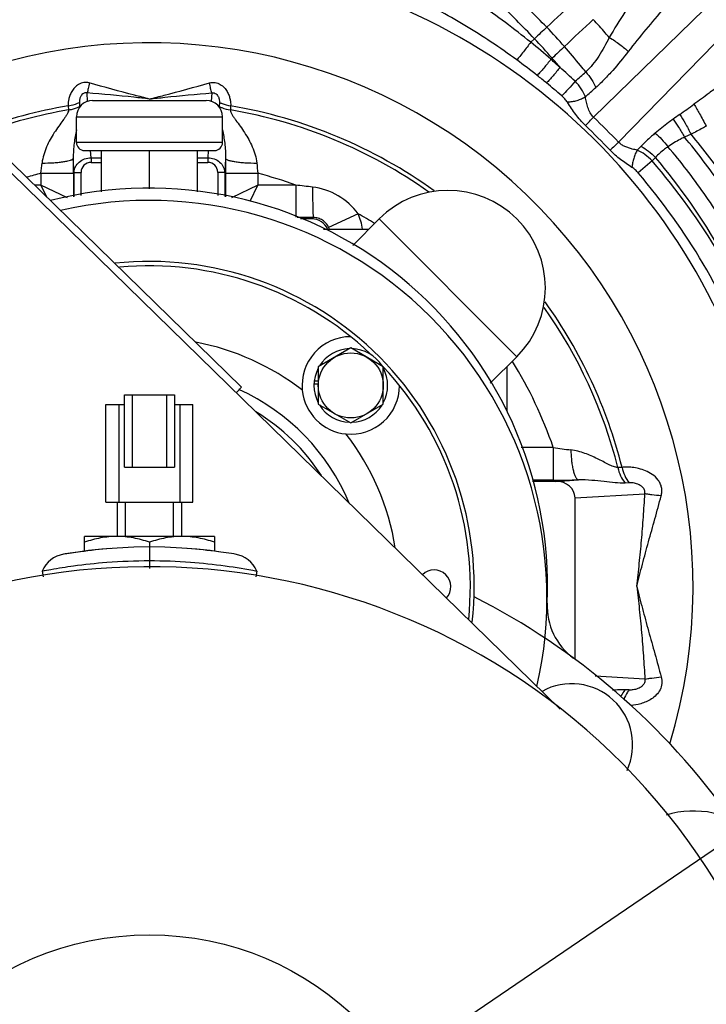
# Model space of a CAD drawing. Header units: inches. Extents: x 0 to 34, y 0 to 22.
# Tile 105 of 164: x 24.1 to 25.5, y 4.4 to 6.3. Entities that reach past the tile are written whole.
import ezdxf

# ---------------------------------------------------------------- set-up
doc = ezdxf.new("R2010")
doc.units = ezdxf.units.IN
doc.header["$LTSCALE"] = 1.87
doc.header["$MEASUREMENT"] = 0
doc.layers.get('0').update_dxf_attribs({"linetype": 'CONTINUOUS'})
doc.layers.add('3_ALL_AXES', color=7, linetype='CONTINUOUS')
doc.layers.add('7_ALL_FEATURES', color=7, linetype='CONTINUOUS')
doc.styles.get("Standard").update_dxf_attribs({"font": 'txt', "width": 0.8})
doc.dimstyles.new('DIMSTYLE_1', dxfattribs={"dimtxt": 0.14, "dimasz": 0.156, "dimexe": 0.125, "dimexo": 0.0625, "dimgap": 0.07, "dimtad": 0, "dimtih": 1, "dimtoh": 1, "dimlfac": 4, "dimzin": 4, "dimdsep": 46, "dimtxsty": 'Standard', "dimblk": '_FILLED', "dimblk1": '_FILLED', "dimblk2": '_FILLED', "dimcen": 0.09, "dimadec": 0, "dimazin": 0, "dimtp": 0.001, "dimtm": 0.001, "dimtfac": 1, "dimtofl": 0, "dimtmove": 0, "dimatfit": 3, "dimldrblk": '_FILLED', "dimfxl": 0, "dimtolj": 1, "dimtzin": 4, "dimarcsym": 0})

# ---------------------------------------------------------------- blocks, each defined once
blk = doc.blocks.new('_FILLED')
at = {"color": 0, "linetype": 'ByBlock'}
blk.add_solid([(0, 0), (-1, 0.2), (-1, -0.2)], dxfattribs=at)
blk = doc.blocks.new('*D11')
at = {"color": 6, "linetype": 'Continuous'}
for p, q in [((27.6711, 4.3462), (27.6711, 4.6587)), ((24.9204, 4.3462), (27.7961, 4.3462)), ((24.9204, 3.6287), (27.7961, 3.6287)), ((27.6711, 3.6287), (27.6711, 3.3162))]:
    blk.add_line(p, q, dxfattribs=at)
at = {"color": 6, "linetype": 'Continuous', "xscale": 0.156, "yscale": 0.156, "zscale": 0.156}
for p, rotation in [((27.6711, 4.3462), 270), ((27.6711, 3.6287), 90)]:
    blk.add_blockref('_FILLED', p, dxfattribs=dict(at, rotation=rotation))
at = {"color": 6, "linetype": 'Continuous', "insert": (27.5591, 4.0575), "char_height": 0.14, "width": 0.672, "attachment_point": 2, "line_spacing_factor": 0.9}
blk.add_mtext('2.87\\P[72,9]', dxfattribs=at)
blk = doc.blocks.new('*D12')
at = {"color": 6, "linetype": 'Continuous'}
for p, q in [((26.6704, 4.3462), (26.6704, 4.8995)), ((26.6704, 4.8995), (26.7804, 4.8995)), ((24.9204, 4.3462), (26.7954, 4.3462)), ((24.9317, 3.9875), (26.7954, 3.9875)), ((26.6704, 3.9875), (26.6704, 3.675))]:
    blk.add_line(p, q, dxfattribs=at)
at = {"color": 6, "linetype": 'Continuous', "xscale": 0.156, "yscale": 0.156, "zscale": 0.156}
for p, rotation in [((26.6704, 4.3462), 270), ((26.6704, 3.9875), 90)]:
    blk.add_blockref('_FILLED', p, dxfattribs=dict(at, rotation=rotation))
at = {"color": 6, "linetype": 'Continuous', "insert": (26.8504, 4.9695), "char_height": 0.14, "width": 0.672, "attachment_point": 1, "line_spacing_factor": 0.9}
blk.add_mtext('1.44\\P[36,4]', dxfattribs=at)
blk = doc.blocks.new('*D16')
at = {"color": 2, "linetype": 'Continuous'}
for p, q in [((22.4309, 6.9843), (25.7027, 9.2101)), ((25.5993, 9.1398), (26.5115, 7.799)), ((27.6142, 6.1782), (26.8449, 7.309)), ((24.4458, 4.0226), (27.7176, 6.2485))]:
    blk.add_line(p, q, dxfattribs=at)
at = {"color": 2, "linetype": 'Continuous', "xscale": 0.156, "yscale": 0.156, "zscale": 0.156}
for p, rotation in [((25.5993, 9.1398), 124.2289551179), ((27.6142, 6.1782), 304.2289551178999)]:
    blk.add_blockref('_FILLED', p, dxfattribs=dict(at, rotation=rotation))
at = {"color": 2, "linetype": 'Continuous', "insert": (26.4948, 7.729), "char_height": 0.14, "width": 0.784, "attachment_point": 2, "line_spacing_factor": 0.9}
blk.add_mtext('14.33\\P[363,9]', dxfattribs=at)

msp = doc.modelspace()

# ---------------------------------------------------------------- linework, layer by layer
at = {"color": 7, "linetype": 'Continuous'}
for p, q in [((25.249, 6.1351), (25.5197, 6.3992)), ((25.297, 6.0871), (25.5612, 6.3578)), ((25.1279, 6.2794), (25.1352, 6.2862)), ((25.1668, 6.2465), (25.1692, 6.2487)), ((24.2752, 6.1656), (24.2742, 6.1819)), ((24.5141, 6.1819), (24.5131, 6.1656)), ((24.2593, 6.1636), (24.2598, 6.1558)), ((24.529, 6.1636), (24.5285, 6.1558)), ((24.2379, 6.157), (24.2384, 6.1492)), ((24.5504, 6.157), (24.5499, 6.1492)), ((25.4365, 6.1024), (25.4239, 6.0966)), ((24.2818, 6.0571), (24.281, 6.071)), ((24.5074, 6.071), (24.5065, 6.0571)), ((25.333, 6.0717), (25.3405, 6.0793)), ((24.2493, 6.029), (24.2477, 6.0558)), ((24.2818, 6.0571), (24.3017, 6.0571)), ((24.2818, 6.0571), (24.2818, 6.0481)), ((24.2818, 6.0481), (24.3017, 6.0481)), ((24.4867, 6.0571), (24.5065, 6.0571)), ((24.4867, 6.0481), (24.5065, 6.0481)), ((24.5065, 6.0571), (24.5065, 6.0481)), ((24.5406, 6.0558), (24.539, 6.029)), ((25.3614, 6.051), (25.3348, 6.0278)), ((25.3679, 6.0577), (25.3614, 6.051)), ((24.1853, 6.0271), (24.2478, 6.0271)), ((24.1853, 6.0271), (24.1853, 6.0043)), ((24.2478, 6.0271), (24.2478, 5.982)), ((24.2493, 6.029), (24.2626, 6.029)), ((24.2493, 5.9823), (24.2493, 6.029)), ((24.2626, 5.9846), (24.2626, 6.029)), ((24.539, 6.029), (24.5257, 6.029)), ((24.5257, 6.029), (24.5257, 5.9846)), ((24.539, 6.029), (24.539, 5.9823)), ((24.5406, 6.0271), (24.603, 6.0271)), ((24.5406, 6.0271), (24.5406, 5.982)), ((24.603, 6.0271), (24.603, 6.0043)), ((24.1853, 6.0043), (24.1733, 6.0043)), ((24.2363, 5.9798), (24.1853, 6.0043)), ((24.1853, 6.0043), (24.196, 5.9821)), ((24.603, 6.0043), (24.552, 5.9798)), ((24.5883, 5.9736), (24.603, 6.0043)), ((24.6758, 6.0043), (24.603, 6.0043)), ((24.6758, 6.0043), (24.6758, 5.9427)), ((24.7958, 5.9493), (24.7391, 5.9231)), ((24.7096, 5.9419), (24.6782, 5.9419)), ((24.7072, 5.9394), (24.6851, 5.9394)), ((24.7096, 5.9419), (24.7072, 5.9394)), ((24.7294, 5.9197), (24.8165, 5.9197)), ((25.0817, 5.6546), (25.0817, 5.5693)), ((25.1714, 5.4993), (25.1098, 5.4993)), ((25.1714, 5.4993), (25.1714, 5.4369)), ((25.3037, 5.4613), (25.2957, 5.4609)), ((25.1714, 5.4369), (25.1311, 5.4369)), ((25.1764, 5.4344), (25.1317, 5.4344)), ((25.1764, 5.4344), (25.2198, 5.4371)), ((25.3175, 5.4316), (25.3096, 5.4312)), ((25.2133, 5.4025), (25.3476, 5.4106)), ((25.2133, 5.0917), (25.2133, 5.4025)), ((25.3476, 5.0539), (25.2522, 5.0596)), ((25.3175, 5.0329), (25.3096, 5.0333))]:
    msp.add_line(p, q, dxfattribs=at)
for centre, radius, start, end in [((24.3942, 5.2322), 1.2136, 338.2464, 116.5087), ((43.3841, -13.4051), 26.8472, 132.59287, 132.75396), ((48.8801, -18.8384), 34.5192, 133.20391, 133.33041), ((32.1042, -1.2053), 10.2318, 132.74992, 132.93058), ((24.4487, 5.6207), 0.9884, 41.1531, 44.0698), ((24.3942, 5.2322), 1.0462, 343.1769, 113.2357), ((24.3583, 5.3305), 1.2218, 48.5673, 50.9599), ((24.4288, 5.6114), 0.9769, 40.7199, 43.6898), ((34.3145, -3.3993), 13.2936, 133.32741, 133.46802), ((24.371, 5.2459), 1.2377, 51.5622, 53.8506), ((24.1878, 5.1353), 1.481, 47.7054, 48.6159), ((23.9885, 5.2321), 1.558, 39.8649, 40.7288), ((24.2871, 5.1398), 1.373, 50.611, 51.5709), ((24.2682, 5.1929), 1.3844, 46.9309, 48.5642), ((22.0029, 9.8327), 4.845, 311.5048, 311.826), ((24.3374, 5.201), 1.2938, 48.9119, 50.6144), ((21.1517, 10.7108), 6.1025, 311.97491, 312.23301), ((24.0271, 8.1287), 2.4245, 304.9138, 305.7069), ((24.3942, 5.2322), 0.9379, 99.5877, 110.5074), ((24.3942, 5.2322), 0.9301, 99.6404, 110.285), ((24.2067, 6.1527), 0.0531, 2.0059, 3.324), ((24.5811, 6.1527), 0.0527, 176.6624, 177.9944), ((24.3942, 5.2322), 0.9301, 54.685, 80.3596), ((24.3942, 5.2322), 0.9379, 54.2331, 80.4123), ((25.9545, 5.3681), 0.9423, 124.9433, 125.9119), ((20.4575, 10.8094), 6.6938, 315.51752, 315.70955), ((22.9449, 3.783), 3.2927, 44.4093, 45.5907), ((24.0427, 4.8807), 1.7179, 43.8757, 46.1243), ((29.7207, 1.5516), 6.3356, 134.28502, 134.48791), ((22.7745, 6.195), 1.4208, 353.2134, 354.0119), ((18.615, 6.0272), 5.6328, 359.9986, 0.2899), ((24.2818, 6.029), 0.0192, 90, 180), ((24.5065, 6.029), 0.0192, 0, 90), ((30.1733, 6.0272), 5.6328, 179.7101, 180.0014), ((26.0138, 6.195), 1.4208, 185.9881, 186.7866), ((24.4178, 5.2329), 1.2489, 20.598, 40.9249), ((24.3942, 5.2322), 0.8219, 104.7218, 106.7027), ((24.3942, 5.2322), 0.8219, 69.9589, 75.2782), ((24.3975, 5.2244), 1.2345, 20.6155, 40.6007), ((24.2678, 2.3547), 3.6724, 83.1148, 83.6217), ((24.3942, 5.2322), 0.8219, 58.2028, 60.7485), ((24.7096, 5.9094), 0.095, 6.2604, 24.8427), ((24.7097, 5.9095), 0.0324, 20.9958, 24.7537), ((24.7096, 5.9095), 0.0325, 18.4799, 20.9974), ((24.3942, 5.2325), 0.625, 353.6453, 96.0613), ((24.3942, 5.2322), 0.9379, 14.1392, 35.7001), ((24.3942, 5.2322), 0.9301, 14.2341, 35.2308), ((24.3942, 5.2322), 0.8219, 18.9646, 31.7991), ((25.376, 6.901), 1.4165, 261.6968, 263.076), ((25.172, 11.143), 5.7061, 269.9936, 270.4793), ((25.2067, 4.9275), 0.1175, 335.1087, 119.0017), ((25.4417, 4.6125), 0.1875, 354.0319, 106.536)]:
    msp.add_arc(centre, radius, start, end, dxfattribs=at)
for centre, major_axis, ratio, start_param, end_param in [((24.7071, 5.9069), (-0.023, -0.023), 0.998783, 2.760719, 3.926382), ((25.1757, 5.4019), (0.0375, 0.0023), 0.865603, -0.052301, 1.501043)]:
    msp.add_ellipse(centre, major_axis=major_axis, ratio=ratio, start_param=start_param, end_param=end_param, dxfattribs=at)
for points, knots in [([(25.1352, 6.2862), (25.1122, 6.3103), (25.0642, 6.3583), (24.9888, 6.4291), (24.9095, 6.5001), (24.7992, 6.596), (24.6583, 6.7158), (24.492, 6.8627), (24.3363, 7.0157), (24.2212, 7.1519), (24.1433, 7.2663), (24.0934, 7.3538), (24.0525, 7.4439), (24.0316, 7.5058), (24.0229, 7.5371)], [0, 0, 0, 0, 0.058947, 0.120056, 0.182986, 0.247342, 0.378609, 0.51042, 0.639785, 0.764662, 0.825196, 0.884489, 0.942669, 1, 1, 1, 1]), ([(25.1588, 6.3081), (25.1359, 6.3319), (25.0881, 6.3791), (25.013, 6.4488), (24.9342, 6.5187), (24.8247, 6.6128), (24.685, 6.7306), (24.5203, 6.8748), (24.3661, 7.025), (24.2519, 7.1587), (24.1745, 7.2709), (24.1249, 7.3568), (24.0841, 7.4451), (24.0631, 7.5059), (24.0544, 7.5366)], [0, 0, 0, 0, 0.059212, 0.12053, 0.183618, 0.24809, 0.37948, 0.511305, 0.640601, 0.765321, 0.825734, 0.884876, 0.942874, 1, 1, 1, 1]), ([(25.4106, 6.4744), (25.3984, 6.4597), (25.3746, 6.43), (25.3406, 6.3842), (25.3085, 6.3373), (25.2886, 6.305), (25.2792, 6.2886)], [0, 0, 0, 0, 0.251162, 0.50139, 0.750897, 1, 1, 1, 1]), ([(25.4568, 6.4267), (25.4323, 6.3999), (25.3962, 6.3593), (25.3494, 6.304), (25.3268, 6.2758), (25.3157, 6.2616)], [0, 0, 0, 0, 0.501215, 0.750795, 1, 1, 1, 1]), ([(25.1279, 6.2794), (25.1119, 6.2924), (25.0795, 6.3176), (25.0295, 6.3533), (24.9867, 6.381), (24.9517, 6.4013), (24.9339, 6.4106), (24.9249, 6.4149)], [0, 0, 0, 0, 0.252145, 0.503674, 0.753783, 0.877709, 1, 1, 1, 1]), ([(25.1011, 6.2454), (25.085, 6.2571), (25.0522, 6.28), (25.0016, 6.3121), (24.9583, 6.3367), (24.9229, 6.3549), (24.9049, 6.3634), (24.8959, 6.3674)], [0, 0, 0, 0, 0.250597, 0.501015, 0.751036, 0.875745, 1, 1, 1, 1]), ([(25.2792, 6.2886), (25.2766, 6.2915), (25.2665, 6.3032), (25.2562, 6.3147), (25.2484, 6.3233)], [0, 0, 0, 0, 0.249487, 1, 1, 1, 1]), ([(25.1279, 6.2794), (25.1234, 6.2731), (25.1165, 6.264), (25.1075, 6.2527), (25.1031, 6.2476), (25.1011, 6.2454)], [0, 0, 0, 0, 0.533867, 0.793335, 1, 1, 1, 1]), ([(25.2792, 6.2886), (25.2761, 6.2824), (25.2698, 6.2701), (25.2593, 6.2525), (25.2476, 6.2363), (25.2386, 6.2267), (25.2339, 6.2223)], [0, 0, 0, 0, 0.258047, 0.511705, 0.75954, 1, 1, 1, 1]), ([(25.2792, 6.2886), (25.2862, 6.2843), (25.2961, 6.2778), (25.308, 6.2685), (25.3133, 6.2639), (25.3157, 6.2616)], [0, 0, 0, 0, 0.538428, 0.783528, 1, 1, 1, 1]), ([(25.2339, 6.2223), (25.2306, 6.2264), (25.2172, 6.2429), (25.2034, 6.2591), (25.1929, 6.2711)], [0, 0, 0, 0, 0.249509, 1, 1, 1, 1]), ([(25.3157, 6.2616), (25.306, 6.2492), (25.2913, 6.2309), (25.2702, 6.2082), (25.2591, 6.1975), (25.2535, 6.1924)], [0, 0, 0, 0, 0.506856, 0.75534, 1, 1, 1, 1]), ([(25.1668, 6.2465), (25.1624, 6.2408), (25.1556, 6.2325), (25.1467, 6.2222), (25.1424, 6.2175), (25.1405, 6.2154)], [0, 0, 0, 0, 0.529901, 0.787758, 1, 1, 1, 1]), ([(25.1844, 6.2308), (25.18, 6.2254), (25.1733, 6.2175), (25.1645, 6.2076), (25.1603, 6.203), (25.1584, 6.201)], [0, 0, 0, 0, 0.528541, 0.785762, 1, 1, 1, 1]), ([(25.2339, 6.2223), (25.2379, 6.2177), (25.2452, 6.2081), (25.2511, 6.1977), (25.2535, 6.1924)], [0, 0, 0, 0, 0.515478, 1, 1, 1, 1]), ([(24.2784, 6.2011), (24.275, 6.202), (24.2677, 6.2026), (24.2577, 6.1989), (24.25, 6.1923), (24.2445, 6.1848), (24.2409, 6.1771), (24.2387, 6.1698), (24.2377, 6.1632), (24.2377, 6.159), (24.2379, 6.157)], [0, 0, 0, 0, 0.153558, 0.30703, 0.452401, 0.58666, 0.709069, 0.81902, 0.916022, 1, 1, 1, 1]), ([(24.2784, 6.2011), (24.2778, 6.1975), (24.2766, 6.191), (24.2751, 6.1847), (24.2742, 6.1819)], [0, 0, 0, 0, 0.558429, 1, 1, 1, 1]), ([(24.3942, 6.1701), (24.3846, 6.1725), (24.3459, 6.1824), (24.3075, 6.193), (24.2784, 6.2011)], [0, 0, 0, 0, 0.245523, 1, 1, 1, 1]), ([(24.3942, 6.1701), (24.4037, 6.1725), (24.4424, 6.1824), (24.4809, 6.193), (24.5099, 6.2011)], [0, 0, 0, 0, 0.245522, 1, 1, 1, 1]), ([(24.5099, 6.2011), (24.5133, 6.202), (24.5206, 6.2026), (24.5306, 6.1989), (24.5383, 6.1924), (24.5438, 6.1848), (24.5474, 6.1771), (24.5496, 6.1698), (24.5506, 6.1632), (24.5506, 6.159), (24.5504, 6.157)], [0, 0, 0, 0, 0.153034, 0.306167, 0.451511, 0.585963, 0.708581, 0.818726, 0.915893, 1, 1, 1, 1]), ([(24.5141, 6.1819), (24.5132, 6.1847), (24.5117, 6.191), (24.5105, 6.1975), (24.5099, 6.2011)], [0, 0, 0, 0, 0.441569, 1, 1, 1, 1]), ([(25.2136, 6.2042), (25.2092, 6.1992), (25.2007, 6.1897), (25.1919, 6.1804), (25.1877, 6.1761)], [0, 0, 0, 0, 0.525589, 1, 1, 1, 1]), ([(25.2331, 6.174), (25.2312, 6.1795), (25.2255, 6.1903), (25.2179, 6.1998), (25.2136, 6.2042)], [0, 0, 0, 0, 0.485461, 1, 1, 1, 1]), ([(24.2742, 6.1819), (24.2735, 6.1821), (24.2719, 6.1823), (24.2689, 6.1818), (24.2657, 6.1801), (24.2631, 6.1772), (24.261, 6.1735), (24.2595, 6.169), (24.2592, 6.1653), (24.2593, 6.1636)], [0, 0, 0, 0, 0.085972, 0.174464, 0.336116, 0.473987, 0.596438, 0.811803, 1, 1, 1, 1]), ([(24.3942, 6.1701), (24.3842, 6.1713), (24.3443, 6.1758), (24.3043, 6.1796), (24.2742, 6.1819)], [0, 0, 0, 0, 0.248964, 1, 1, 1, 1]), ([(24.3942, 6.1701), (24.4041, 6.1713), (24.444, 6.1758), (24.484, 6.1796), (24.5141, 6.1819)], [0, 0, 0, 0, 0.248963, 1, 1, 1, 1]), ([(24.5141, 6.1819), (24.5148, 6.1821), (24.5164, 6.1823), (24.5194, 6.1818), (24.5226, 6.1801), (24.5252, 6.1773), (24.5274, 6.1735), (24.5288, 6.169), (24.5291, 6.1653), (24.529, 6.1636)], [0, 0, 0, 0, 0.085291, 0.173652, 0.33485, 0.472961, 0.595684, 0.811475, 1, 1, 1, 1]), ([(25.4807, 6.1886), (25.4776, 6.1861), (25.4648, 6.1764), (25.4519, 6.1669), (25.4422, 6.1599)], [0, 0, 0, 0, 0.251012, 1, 1, 1, 1]), ([(24.2379, 6.157), (24.2398, 6.1573), (24.2472, 6.1586), (24.2543, 6.1611), (24.2593, 6.1636)], [0, 0, 0, 0, 0.252484, 1, 1, 1, 1]), ([(24.529, 6.1636), (24.5307, 6.1628), (24.5375, 6.1597), (24.5448, 6.1578), (24.5504, 6.157)], [0, 0, 0, 0, 0.247832, 1, 1, 1, 1]), ([(25.1987, 6.1639), (25.1972, 6.1662), (25.1938, 6.1705), (25.1898, 6.1743), (25.1877, 6.1761)], [0, 0, 0, 0, 0.496524, 1, 1, 1, 1]), ([(25.2331, 6.174), (25.2307, 6.1725), (25.2253, 6.1697), (25.2167, 6.1666), (25.2077, 6.1646), (25.2016, 6.1639), (25.1987, 6.1639)], [0, 0, 0, 0, 0.237973, 0.496153, 0.756331, 1, 1, 1, 1]), ([(25.2333, 6.1191), (25.2299, 6.1224), (25.2233, 6.1293), (25.2115, 6.144), (25.2037, 6.1559), (25.1987, 6.1639)], [0, 0, 0, 0, 0.251555, 0.502771, 1, 1, 1, 1]), ([(25.249, 6.1351), (25.2464, 6.1376), (25.242, 6.1435), (25.2379, 6.1534), (25.2351, 6.1637), (25.2338, 6.1706), (25.2331, 6.174)], [0, 0, 0, 0, 0.253424, 0.506308, 0.756652, 1, 1, 1, 1]), ([(25.4422, 6.1599), (25.4458, 6.1539), (25.4538, 6.14), (25.4616, 6.1259), (25.4659, 6.118)], [0, 0, 0, 0, 0.434973, 1, 1, 1, 1]), ([(24.2384, 6.1492), (24.2384, 6.1477), (24.2375, 6.1443), (24.235, 6.1394), (24.2316, 6.1343), (24.2264, 6.127), (24.2193, 6.1175), (24.2109, 6.1053), (24.2029, 6.0922), (24.1959, 6.0781), (24.1903, 6.0629), (24.1881, 6.0522), (24.1875, 6.0468)], [0, 0, 0, 0, 0.040276, 0.088279, 0.142027, 0.199504, 0.321518, 0.449655, 0.582165, 0.718296, 0.857694, 1, 1, 1, 1]), ([(24.2384, 6.1492), (24.2403, 6.1495), (24.2476, 6.1508), (24.2548, 6.1533), (24.2598, 6.1558)], [0, 0, 0, 0, 0.25249, 1, 1, 1, 1]), ([(24.5285, 6.1558), (24.5302, 6.1549), (24.537, 6.1519), (24.5444, 6.15), (24.5499, 6.1492)], [0, 0, 0, 0, 0.247829, 1, 1, 1, 1]), ([(24.5499, 6.1492), (24.5499, 6.1477), (24.5508, 6.1443), (24.5533, 6.1394), (24.5567, 6.1343), (24.562, 6.127), (24.5691, 6.1175), (24.5775, 6.1053), (24.5854, 6.0922), (24.5924, 6.0781), (24.598, 6.0629), (24.6002, 6.0522), (24.6008, 6.0468)], [0, 0, 0, 0, 0.04028, 0.088303, 0.142047, 0.199582, 0.321612, 0.449766, 0.582295, 0.718446, 0.8578, 1, 1, 1, 1]), ([(25.4148, 6.1405), (25.4184, 6.135), (25.4259, 6.1224), (25.4328, 6.1096), (25.4365, 6.1024)], [0, 0, 0, 0, 0.451496, 1, 1, 1, 1]), ([(25.4018, 6.1313), (25.3988, 6.1291), (25.3872, 6.1205), (25.3758, 6.1116), (25.3676, 6.1045)], [0, 0, 0, 0, 0.252874, 1, 1, 1, 1]), ([(25.4018, 6.1313), (25.4056, 6.1263), (25.4134, 6.1149), (25.4204, 6.1031), (25.4239, 6.0966)], [0, 0, 0, 0, 0.45889, 1, 1, 1, 1]), ([(24.2535, 6.111), (24.2519, 6.1024), (24.2496, 6.089), (24.2478, 6.0706), (24.2476, 6.0608), (24.2477, 6.0558)], [0, 0, 0, 0, 0.473962, 0.729173, 1, 1, 1, 1]), ([(24.5348, 6.111), (24.5364, 6.1024), (24.5387, 6.089), (24.5405, 6.0706), (24.5408, 6.0608), (24.5406, 6.0558)], [0, 0, 0, 0, 0.474, 0.729198, 1, 1, 1, 1]), ([(25.3676, 6.1045), (25.3652, 6.1025), (25.356, 6.0944), (25.347, 6.0859), (25.3405, 6.0793)], [0, 0, 0, 0, 0.252119, 1, 1, 1, 1]), ([(25.3676, 6.1045), (25.372, 6.1009), (25.3806, 6.0925), (25.3883, 6.0833), (25.392, 6.0783)], [0, 0, 0, 0, 0.474932, 1, 1, 1, 1]), ([(25.4659, 6.118), (25.4635, 6.1166), (25.4538, 6.1112), (25.4439, 6.1061), (25.4365, 6.1024)], [0, 0, 0, 0, 0.250395, 1, 1, 1, 1]), ([(25.7274, 5.2322), (25.7297, 5.3108), (25.723, 5.4291), (25.6941, 5.5835), (25.6624, 5.6967), (25.6208, 5.8062), (25.5693, 5.9112), (25.5083, 6.0107), (25.4614, 6.0727), (25.4365, 6.1024)], [0, 0, 0, 0, 0.251443, 0.376989, 0.502199, 0.627037, 0.751543, 0.87581, 1, 1, 1, 1]), ([(25.333, 6.0717), (25.3298, 6.0724), (25.3242, 6.0735), (25.3163, 6.0758), (25.3093, 6.0784), (25.3027, 6.082), (25.2988, 6.0853), (25.297, 6.0871)], [0, 0, 0, 0, 0.244825, 0.432221, 0.620997, 0.810415, 1, 1, 1, 1]), ([(25.4239, 6.0966), (25.4211, 6.0953), (25.4102, 6.0898), (25.3995, 6.0836), (25.392, 6.0783)], [0, 0, 0, 0, 0.253721, 1, 1, 1, 1]), ([(25.716, 5.2322), (25.7181, 5.3103), (25.7112, 5.428), (25.682, 5.5814), (25.6502, 5.6938), (25.6084, 5.8026), (25.5568, 5.9068), (25.4957, 6.0055), (25.4488, 6.0671), (25.4239, 6.0966)], [0, 0, 0, 0, 0.251395, 0.376906, 0.502087, 0.626915, 0.751435, 0.875742, 1, 1, 1, 1]), ([(25.3228, 6.0386), (25.3153, 6.0434), (25.3006, 6.0533), (25.2872, 6.065), (25.281, 6.0714)], [0, 0, 0, 0, 0.49802, 1, 1, 1, 1]), ([(25.333, 6.0717), (25.3316, 6.0694), (25.329, 6.0642), (25.326, 6.0559), (25.3238, 6.0473), (25.323, 6.0415), (25.3228, 6.0386)], [0, 0, 0, 0, 0.237612, 0.495177, 0.755235, 1, 1, 1, 1]), ([(25.3614, 6.051), (25.3573, 6.0555), (25.3485, 6.0634), (25.3383, 6.0695), (25.333, 6.0717)], [0, 0, 0, 0, 0.513555, 1, 1, 1, 1]), ([(25.3405, 6.0793), (25.3454, 6.0765), (25.355, 6.0698), (25.3637, 6.062), (25.3679, 6.0577)], [0, 0, 0, 0, 0.4828, 1, 1, 1, 1]), ([(25.392, 6.0783), (25.3899, 6.0767), (25.3813, 6.0704), (25.3734, 6.0634), (25.3679, 6.0577)], [0, 0, 0, 0, 0.253893, 1, 1, 1, 1]), ([(25.6845, 5.2322), (25.6862, 5.3088), (25.6787, 5.4242), (25.649, 5.5744), (25.617, 5.6845), (25.5751, 5.7909), (25.5237, 5.8928), (25.4631, 5.9893), (25.4167, 6.0495), (25.392, 6.0783)], [0, 0, 0, 0, 0.251303, 0.376733, 0.501853, 0.626659, 0.75121, 0.875605, 1, 1, 1, 1]), ([(24.1875, 6.0468), (24.1951, 6.0469), (24.2061, 6.0472), (24.2201, 6.0484), (24.229, 6.0495), (24.2364, 6.0508), (24.2414, 6.052), (24.2445, 6.0532), (24.2461, 6.054), (24.2472, 6.0548), (24.2476, 6.0554), (24.2477, 6.0558)], [0, 0, 0, 0, 0.368078, 0.534521, 0.681376, 0.803916, 0.898532, 0.934556, 0.963024, 0.98438, 1, 1, 1, 1]), ([(24.2493, 6.029), (24.2494, 6.0326), (24.2513, 6.0402), (24.2587, 6.0494), (24.2694, 6.0556), (24.2776, 6.0571), (24.2818, 6.0571)], [0, 0, 0, 0, 0.232965, 0.477108, 0.734552, 1, 1, 1, 1]), ([(24.5065, 6.0571), (24.5107, 6.0571), (24.519, 6.0556), (24.5296, 6.0494), (24.537, 6.0402), (24.5389, 6.0326), (24.539, 6.029)], [0, 0, 0, 0, 0.265448, 0.522892, 0.767035, 1, 1, 1, 1]), ([(24.5406, 6.0558), (24.5407, 6.0554), (24.5411, 6.0548), (24.5422, 6.054), (24.5438, 6.0532), (24.5469, 6.052), (24.552, 6.0508), (24.5593, 6.0495), (24.5682, 6.0484), (24.5822, 6.0472), (24.5932, 6.0469), (24.6008, 6.0468)], [0, 0, 0, 0, 0.01562, 0.036976, 0.065444, 0.101468, 0.196084, 0.318624, 0.465479, 0.631922, 1, 1, 1, 1]), ([(25.5868, 5.6723), (25.5626, 5.7425), (25.5014, 5.8787), (25.4159, 6.0012), (25.3679, 6.0577)], [0, 0, 0, 0, 0.500557, 1, 1, 1, 1]), ([(25.3348, 6.0278), (25.3331, 6.0299), (25.3293, 6.0338), (25.3251, 6.0372), (25.3228, 6.0386)], [0, 0, 0, 0, 0.502705, 1, 1, 1, 1]), ([(24.7081, 6.0006), (24.7081, 5.9968), (24.7081, 5.9894), (24.7082, 5.9786), (24.7084, 5.9688), (24.7085, 5.9612), (24.7087, 5.9559), (24.7088, 5.9525), (24.7089, 5.9495), (24.709, 5.947), (24.7092, 5.945), (24.7093, 5.9435), (24.7094, 5.9426), (24.7095, 5.9421), (24.7096, 5.9419), (24.7096, 5.9419)], [0, 0, 0, 0, 0.193306, 0.378589, 0.54857, 0.69766, 0.762787, 0.820926, 0.871605, 0.914352, 0.948747, 0.974568, 0.991662, 0.996912, 1, 1, 1, 1]), ([(24.7958, 5.9493), (24.7858, 5.9634), (24.7589, 5.9871), (24.7252, 5.9985), (24.7081, 6.0006)], [0, 0, 0, 0, 0.49976, 1, 1, 1, 1]), ([(24.7391, 5.9231), (24.7378, 5.9258), (24.7344, 5.9311), (24.7274, 5.9372), (24.7188, 5.9411), (24.7127, 5.9419), (24.7096, 5.9419)], [0, 0, 0, 0, 0.250285, 0.500546, 0.750966, 1, 1, 1, 1]), ([(25.2052, 5.4948), (25.2053, 5.4911), (25.2056, 5.4837), (25.2066, 5.4731), (25.208, 5.4634), (25.2098, 5.4548), (25.2118, 5.4478), (25.2139, 5.4429), (25.2157, 5.44), (25.2173, 5.4382), (25.2188, 5.4372), (25.2198, 5.4371)], [0, 0, 0, 0, 0.183008, 0.358584, 0.520368, 0.663656, 0.784549, 0.880452, 0.918727, 0.950861, 1, 1, 1, 1]), ([(25.2957, 5.4609), (25.2944, 5.461), (25.2915, 5.4615), (25.2854, 5.4633), (25.2773, 5.4671), (25.2671, 5.4724), (25.2561, 5.478), (25.2444, 5.4835), (25.2277, 5.4901), (25.2144, 5.4937), (25.2052, 5.4948)], [0, 0, 0, 0, 0.041469, 0.08871, 0.196573, 0.316738, 0.44458, 0.577816, 0.71524, 1, 1, 1, 1]), ([(25.2957, 5.4609), (25.2968, 5.4554), (25.3002, 5.4448), (25.3061, 5.4354), (25.3096, 5.4312)], [0, 0, 0, 0, 0.507213, 1, 1, 1, 1]), ([(25.3791, 5.4066), (25.3798, 5.4092), (25.3807, 5.4145), (25.3801, 5.4226), (25.3775, 5.4302), (25.372, 5.4393), (25.3623, 5.4481), (25.3492, 5.455), (25.3362, 5.4592), (25.324, 5.4614), (25.3133, 5.4622), (25.3066, 5.4618), (25.3037, 5.4613)], [0, 0, 0, 0, 0.073528, 0.147608, 0.221669, 0.295269, 0.438735, 0.575507, 0.702558, 0.817123, 0.916902, 1, 1, 1, 1]), ([(25.3037, 5.4613), (25.3047, 5.4559), (25.3081, 5.4453), (25.314, 5.4358), (25.3175, 5.4316)], [0, 0, 0, 0, 0.507173, 1, 1, 1, 1]), ([(25.3096, 5.4312), (25.3032, 5.4308), (25.2896, 5.4315), (25.2684, 5.4341), (25.2449, 5.4366), (25.2284, 5.4373), (25.2198, 5.4371)], [0, 0, 0, 0, 0.212763, 0.451457, 0.713252, 1, 1, 1, 1]), ([(25.3476, 5.4106), (25.3478, 5.4118), (25.3479, 5.4141), (25.3468, 5.4186), (25.3437, 5.4231), (25.339, 5.4266), (25.3343, 5.429), (25.3297, 5.4304), (25.3242, 5.4315), (25.3201, 5.4318), (25.3175, 5.4316)], [0, 0, 0, 0, 0.084562, 0.169916, 0.327572, 0.467084, 0.592528, 0.707096, 0.812636, 1, 1, 1, 1]), ([(25.3321, 5.2322), (25.3329, 5.2396), (25.3346, 5.2543), (25.3378, 5.2839), (25.3414, 5.321), (25.345, 5.3657), (25.3468, 5.3956), (25.3476, 5.4106)], [0, 0, 0, 0, 0.124149, 0.248487, 0.497971, 0.748499, 1, 1, 1, 1]), ([(25.3321, 5.2322), (25.3338, 5.2393), (25.3374, 5.2536), (25.3449, 5.2822), (25.3547, 5.3184), (25.367, 5.3622), (25.3751, 5.3917), (25.3791, 5.4066)], [0, 0, 0, 0, 0.121369, 0.243636, 0.4916, 0.743885, 1, 1, 1, 1]), ([(25.3791, 5.4066), (25.3731, 5.4071), (25.3646, 5.408), (25.3541, 5.4094), (25.3496, 5.4102), (25.3476, 5.4106)], [0, 0, 0, 0, 0.571926, 0.807384, 1, 1, 1, 1]), ([(25.3321, 5.2322), (25.3329, 5.2249), (25.3346, 5.2101), (25.337, 5.188), (25.3392, 5.1658), (25.342, 5.1361), (25.345, 5.0988), (25.3468, 5.0689), (25.3476, 5.0539)], [0, 0, 0, 0, 0.12415, 0.248487, 0.373096, 0.497971, 0.748498, 1, 1, 1, 1]), ([(25.3321, 5.2322), (25.3337, 5.2251), (25.3374, 5.2109), (25.343, 5.1895), (25.3488, 5.168), (25.3567, 5.139), (25.367, 5.1022), (25.3751, 5.0727), (25.3791, 5.0579)], [0, 0, 0, 0, 0.121374, 0.243634, 0.367056, 0.491596, 0.74388, 1, 1, 1, 1]), ([(25.3476, 5.0539), (25.3478, 5.0527), (25.3479, 5.0503), (25.3468, 5.0459), (25.3437, 5.0414), (25.339, 5.0378), (25.3342, 5.0355), (25.3297, 5.0341), (25.3242, 5.033), (25.3201, 5.0327), (25.3175, 5.0329)], [0, 0, 0, 0, 0.084733, 0.170186, 0.32784, 0.467323, 0.592726, 0.707234, 0.812718, 1, 1, 1, 1]), ([(25.3791, 5.0579), (25.3802, 5.0539), (25.3811, 5.0454), (25.3775, 5.0331), (25.37, 5.0231), (25.3606, 5.0155), (25.3503, 5.0101), (25.3372, 5.0054), (25.3271, 5.0035), (25.3207, 5.0029)], [0, 0, 0, 0, 0.136295, 0.273168, 0.408654, 0.540666, 0.667398, 0.787266, 1, 1, 1, 1]), ([(25.3476, 5.0539), (25.3496, 5.0543), (25.3541, 5.055), (25.3646, 5.0565), (25.3731, 5.0573), (25.3791, 5.0579)], [0, 0, 0, 0, 0.192617, 0.428074, 1, 1, 1, 1]), ([(25.3096, 5.0333), (25.3077, 5.0334), (25.2997, 5.0336), (25.2916, 5.033), (25.2855, 5.0323)], [0, 0, 0, 0, 0.235311, 1, 1, 1, 1]), ([(25.3096, 5.0333), (25.3088, 5.0322), (25.3054, 5.028), (25.3027, 5.0232), (25.3009, 5.0195)], [0, 0, 0, 0, 0.24674, 1, 1, 1, 1]), ([(25.3175, 5.0329), (25.3164, 5.0315), (25.3121, 5.0259), (25.3088, 5.0196), (25.3069, 5.0146)], [0, 0, 0, 0, 0.246139, 1, 1, 1, 1])]:
    msp.add_open_spline(points, degree=3, knots=knots, dxfattribs=at)
at = {"layer": '3_ALL_AXES', "color": 7, "linetype": 'Continuous'}
for p, q in [((24.2535, 6.0866), (24.2535, 6.136)), ((24.5348, 6.0866), (24.5348, 6.136)), ((24.3017, 5.9913), (24.3017, 6.071)), ((24.3942, 5.9972), (24.3942, 6.071)), ((24.4867, 5.9913), (24.4867, 6.071)), ((24.8361, 5.9393), (24.7853, 5.8885)), ((25.1013, 5.6742), (24.8361, 5.9393)), ((24.7817, 5.6911), (24.7192, 5.655)), ((24.8442, 5.655), (24.7817, 5.6911)), ((25.1013, 5.6742), (25.0502, 5.6231)), ((24.7192, 5.655), (24.7192, 5.5828)), ((24.8442, 5.5828), (24.8442, 5.655)), ((24.7192, 5.5828), (24.7817, 5.5468)), ((24.7817, 5.5468), (24.8442, 5.5828)), ((24.5192, 5.3284), (24.2692, 5.3284)), ((24.2692, 5.3001), (24.2692, 5.3284)), ((24.5192, 5.3284), (24.5192, 5.3001)), ((24.3942, 5.3172), (24.3942, 5.3081))]:
    msp.add_line(p, q, dxfattribs=at)
for centre, radius in [((24.7817, 5.6189), 0.0625), ((24.3942, 3.9875), 0.5742)]:
    msp.add_circle(centre, radius, dxfattribs=at)
for centre, radius, start, end in [((24.3942, 5.2325), 0.7662, 357.5633, 104.3847), ((24.9687, 5.8068), 0.1875, 315, 135), ((24.3946, 5.2318), 0.4786, 52.1227, 79.2847), ((24.3946, 5.2318), 0.4164, 22.6677, 65.613), ((24.7817, 5.6189), 0.0938, 185.7263, 264.2737), ((24.3946, 5.2318), 0.3937, 32.8514, 58.7172), ((24.3946, 5.2318), 0.4786, 8.9765, 37.8773), ((24.9421, 5.2318), 0.0321, 316.846, 134.5185), ((25.2846, 5.1946), 0.125, 177.5633, 233.585)]:
    msp.add_arc(centre, radius, start, end, dxfattribs=at)
at = {"layer": '3_ALL_AXES', "color": 4, "linetype": 'Continuous'}
for centre, radius, start, end in [((24.3942, 5.21), 0.765, 347.1333, 102.9124), ((24.3942, 3.9875), 1.375, 35.4264, 62.9789)]:
    msp.add_arc(centre, radius, start, end, dxfattribs=at)
at = {"layer": '3_ALL_AXES', "color": 7, "linetype": 'Continuous'}
for points, knots in [([(24.3317, 5.3284), (24.3264, 5.3284), (24.3158, 5.3279), (24.3, 5.3256), (24.2844, 5.322), (24.2742, 5.3189), (24.2692, 5.3172)], [0, 0, 0, 0, 0.248851, 0.49825, 0.748582, 1, 1, 1, 1]), ([(24.3942, 5.3172), (24.3891, 5.3189), (24.3789, 5.322), (24.3633, 5.3256), (24.3475, 5.3279), (24.3369, 5.3284), (24.3317, 5.3284)], [0, 0, 0, 0, 0.251418, 0.50175, 0.75115, 1, 1, 1, 1]), ([(24.4567, 5.3284), (24.4514, 5.3284), (24.4408, 5.3279), (24.425, 5.3256), (24.4094, 5.322), (24.3992, 5.3189), (24.3942, 5.3172)], [0, 0, 0, 0, 0.248851, 0.49825, 0.748582, 1, 1, 1, 1]), ([(24.5192, 5.3172), (24.5141, 5.3189), (24.5039, 5.322), (24.4883, 5.3256), (24.4725, 5.3279), (24.4619, 5.3284), (24.4567, 5.3284)], [0, 0, 0, 0, 0.251418, 0.50175, 0.75115, 1, 1, 1, 1])]:
    msp.add_open_spline(points, degree=3, knots=knots, dxfattribs=at)
at = {"layer": '7_ALL_FEATURES', "color": 7, "linetype": 'Continuous'}
for p, q in [((22.7721, 7.3515), (25.1844, 4.9962)), ((24.5714, 5.6157), (22.7826, 7.3622)), ((24.2848, 6.1672), (24.5035, 6.1672)), ((24.2535, 6.136), (24.5348, 6.136)), ((24.5348, 6.0866), (24.2535, 6.0866)), ((24.2692, 6.071), (24.5192, 6.071)), ((24.5714, 5.6157), (24.5609, 5.6049)), ((24.7192, 5.6214), (24.7109, 5.6214)), ((24.7192, 5.6271), (24.7113, 5.6271)), ((24.3459, 5.6009), (24.4424, 5.6009)), ((24.3459, 5.4619), (24.3459, 5.6009)), ((24.3615, 5.4619), (24.3615, 5.6009)), ((24.4268, 5.6009), (24.4268, 5.4619)), ((24.4424, 5.6009), (24.4424, 5.4619)), ((24.3103, 5.5821), (24.3459, 5.5821)), ((24.3103, 5.3946), (24.3103, 5.5821)), ((24.3353, 5.5821), (24.3353, 5.3946)), ((24.4424, 5.5821), (24.478, 5.5821)), ((24.453, 5.3946), (24.453, 5.5821)), ((24.478, 5.3946), (24.478, 5.5821)), ((24.3459, 5.4619), (24.4424, 5.4619)), ((24.3103, 5.3946), (24.478, 5.3946)), ((24.3327, 5.3284), (24.3327, 5.3946)), ((24.3483, 5.3284), (24.3483, 5.3946)), ((24.44, 5.3946), (24.44, 5.3284)), ((24.4557, 5.3946), (24.4557, 5.3284)), ((24.3644, 5.3077), (24.332, 5.3061)), ((24.3942, 5.3081), (24.3644, 5.3077)), ((24.4241, 5.3077), (24.3942, 5.3081)), ((24.3942, 5.3081), (24.3942, 5.2669)), ((24.4564, 5.3061), (24.4241, 5.3077)), ((24.4857, 5.3038), (24.4564, 5.3061)), ((24.232, 5.2946), (24.2289, 5.2941)), ((24.232, 5.2946), (24.2289, 5.2941)), ((24.2614, 5.2987), (24.2305, 5.2943)), ((24.2565, 5.2984), (24.2413, 5.2961)), ((24.2772, 5.3011), (24.2565, 5.2984)), ((24.5318, 5.2984), (24.5269, 5.299)), ((24.5563, 5.2946), (24.5523, 5.2953)), ((24.5594, 5.2941), (24.5563, 5.2946)), ((24.1878, 5.2618), (24.1894, 5.2504)), ((24.6006, 5.2618), (24.599, 5.2505))]:
    msp.add_line(p, q, dxfattribs=at)
for points in [[(24.332, 5.3061), (24.3026, 5.3038), (24.2772, 5.3011)], [(24.2566, 5.2984), (24.2413, 5.2961), (24.232, 5.2946)], [(24.5318, 5.2984), (24.5111, 5.3011), (24.4857, 5.3038)], [(24.5563, 5.2946), (24.547, 5.2961), (24.5318, 5.2984)]]:
    msp.add_lwpolyline(points, dxfattribs=at)
for centre, radius, start, end in [((24.2848, 6.136), 0.0312, 90, 180), ((24.5035, 6.136), 0.0312, 0, 90), ((24.2692, 6.0866), 0.0156, 180, 270), ((24.5192, 6.0866), 0.0156, 270, 360), ((24.3946, 5.2318), 0.6172, 46.5477, 95.4183), ((24.7817, 5.6189), 0.0938, 90.1685, 185.7263), ((24.7817, 5.6189), 0.0709, 92.1107, 147.9333), ((24.7817, 5.6189), 0.0709, 32.0474, 88.1273), ((24.7817, 5.6189), 0.0709, 152.0448, 208.094), ((24.3946, 5.2318), 0.6172, 43.4736, 43.5632), ((24.3946, 5.2318), 0.6172, 354.1346, 43.2709), ((24.7817, 5.6189), 0.0709, 331.8773, 27.9635), ((24.7817, 5.6189), 0.0938, 264.2737, 359.8315), ((24.7817, 5.6189), 0.0709, 211.962, 268.0314), ((24.7817, 5.6189), 0.0709, 272.0665, 327.89), ((24.3942, 4.3644), 0.9437, 94.5772, 98.0856), ((24.3942, 4.3645), 0.9436, 81.9145, 85.5185), ((24.2382, 5.2399), 0.055, 99.7176, 156.545), ((24.5501, 5.2399), 0.055, 23.455, 80.2824), ((24.3942, 3.9875), 1.2825, 301.7014, 301.7009)]:
    msp.add_arc(centre, radius, start, end, dxfattribs=at)
for points, knots in [([(24.1878, 5.2618), (24.1934, 5.2629), (24.2134, 5.2666), (24.2547, 5.2732), (24.3179, 5.28), (24.3668, 5.2819), (24.3942, 5.2819)], [0, 0, 0, 0, 0.082883, 0.294358, 0.604186, 1, 1, 1, 1]), ([(24.3942, 5.2819), (24.4206, 5.2819), (24.4694, 5.2801), (24.5383, 5.2728), (24.5805, 5.2657), (24.6006, 5.2618)], [0, 0, 0, 0, 0.381893, 0.705401, 1, 1, 1, 1])]:
    msp.add_open_spline(points, degree=3, knots=knots, dxfattribs=at)

# ---------------------------------------------------------------- dimensions: what is measured, and where the dimension line sits
at = {"color": 2, "linetype": 'Continuous'}
dim = msp.add_linear_dim(base=(27.6142, 6.1782), p1=(22.3793, 6.9491), p2=(24.3942, 3.9875), angle=304.229, dimstyle='DIMSTYLE_1', dxfattribs=at)
dim.commit()
dim.dimension.update_dxf_attribs({"geometry": '*D16', "text_midpoint": (26.6068, 7.554), "dimtype": 160})
at = {"color": 6, "linetype": 'Continuous'}
for base, p1, p2, angle, picture, middle in [((26.6703954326, 4.3462334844), (24.869160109, 3.9874834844), (24.857910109, 4.3462334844), 90, '*D12', (27.1863954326, 4.7944913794)), ((27.6711, 3.6287), (24.8579, 4.3462), (24.8579, 3.6287), 270, '*D11', (27.6711, 3.8825))]:
    dim = msp.add_linear_dim(base=base, p1=p1, p2=p2, angle=angle, dimstyle='DIMSTYLE_1', dxfattribs=at)
    dim.commit()
    dim.dimension.update_dxf_attribs({"geometry": picture, "text_midpoint": middle, "dimtype": 160})

doc.saveas('drawing.dxf')
